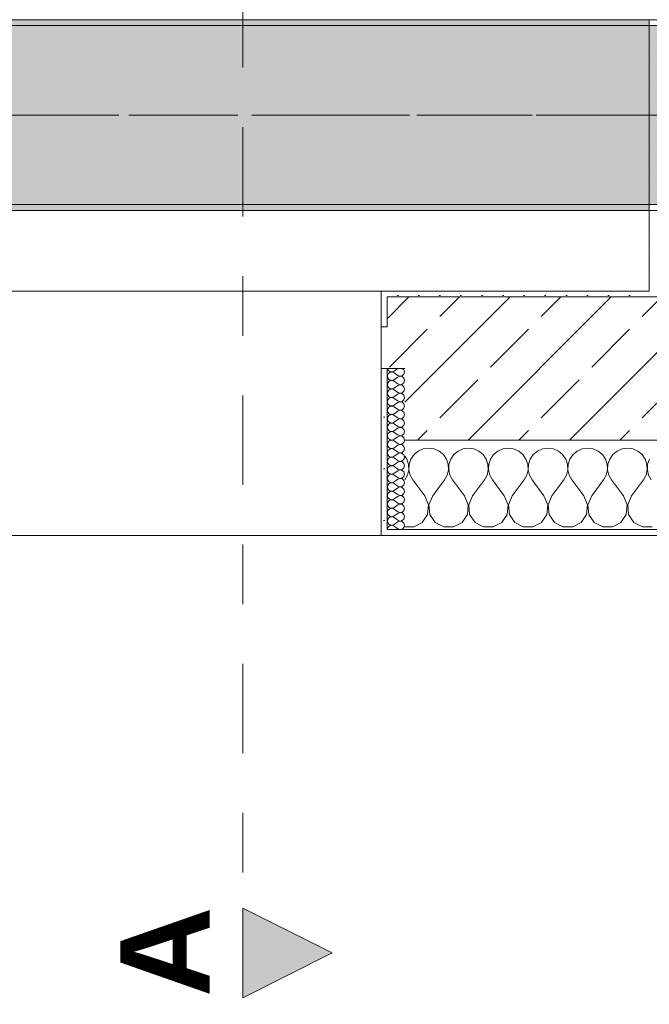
# Model space of a CAD drawing. Header units: metres. Extents: x -3.6 to 84.5, y -11 to 16.8.
# Tile 36 of 228: x 10.1 to 11.2, y -0.9 to 0.7. Entities that reach past the tile are written whole.
import ezdxf

# ---------------------------------------------------------------- set-up
doc = ezdxf.new("R2010")
doc.units = ezdxf.units.M
doc.header["$MEASUREMENT"] = 0
for name, pattern in [('Achse', [0.2, 0.1, -0.05, 0, -0.05]), ('Schnittlinie', [0.3, 0.15, -0.075, 0, -0.075]), ('Strichlinie doppelt', [0.546806, 0.264583, -0.105833, 0.070556, -0.105833])]:
    doc.linetypes.add(name, pattern=pattern)
for name, color, linetype in [('201a - Marker.Schnitt - optisch Grundriss', 7, 'Continuous'), ('451 - Universal.Achsen Raster', 7, 'Continuous'), ('604 - Struktur.Wand Aussen', 7, 'Continuous'), ('607 - Struktur.Stütze', 7, 'Continuous'), ('608 - Struktur.Träger', 7, 'Continuous')]:
    doc.layers.add(name, color=color, linetype=linetype)
doc.styles.add('ERSTELLTER_STIL_1', font='txt')
pattern_1 = [(45, (0, 0), (-0.01767767, 0.01767767), [0, -0.025])]
pattern_2 = [(0, (0, 0), (0, 0.08660254), [0, -0.05]), (0, (0.025, 0.0433), (0, 0.08660254), [0, -0.05])]
pattern_3 = [(45, (0, 0), (-0.08485281, 0.08485281), []), (45, (-0.04243, 0.04243), (-0.08485281, 0.08485281), [0.09, -0.03])]

# ---------------------------------------------------------------- blocks, each defined once
blk = doc.blocks.new('*X75')
at = {"layer": '604 - Struktur.Wand Aussen', "color": 7, "linetype": 'Continuous', "lineweight": 5}
for p, q in [((10.7825, -0.0133), (10.7754, -0.0192)), ((10.7909, -0.0096), (10.7825, -0.0133)), ((10.8, -0.0083), (10.7909, -0.0096)), ((10.8091, -0.0096), (10.8, -0.0083)), ((10.8175, -0.0133), (10.8091, -0.0096)), ((10.8246, -0.0192), (10.8175, -0.0133)), ((10.8491, -0.0133), (10.8421, -0.0192)), ((10.8576, -0.0096), (10.8491, -0.0133)), ((10.8667, -0.0083), (10.8576, -0.0096)), ((10.8758, -0.0096), (10.8667, -0.0083)), ((10.8842, -0.0133), (10.8758, -0.0096)), ((10.8913, -0.0192), (10.8842, -0.0133)), ((10.9158, -0.0133), (10.9087, -0.0192)), ((10.9242, -0.0096), (10.9158, -0.0133)), ((10.9333, -0.0083), (10.9242, -0.0096)), ((10.9424, -0.0096), (10.9333, -0.0083)), ((10.9509, -0.0133), (10.9424, -0.0096)), ((10.9579, -0.0192), (10.9509, -0.0133)), ((10.9825, -0.0133), (10.9754, -0.0192)), ((10.9909, -0.0096), (10.9825, -0.0133)), ((11, -0.0083), (10.9909, -0.0096)), ((11.0091, -0.0096), (11, -0.0083)), ((11.0175, -0.0133), (11.0091, -0.0096)), ((11.0246, -0.0192), (11.0175, -0.0133)), ((11.0491, -0.0133), (11.0421, -0.0192)), ((11.0576, -0.0096), (11.0491, -0.0133)), ((11.0667, -0.0083), (11.0576, -0.0096)), ((11.0758, -0.0096), (11.0667, -0.0083)), ((11.0842, -0.0133), (11.0758, -0.0096)), ((11.0913, -0.0192), (11.0842, -0.0133)), ((11.1158, -0.0133), (11.1087, -0.0192)), ((11.1242, -0.0096), (11.1158, -0.0133)), ((11.1333, -0.0083), (11.1242, -0.0096)), ((11.1424, -0.0096), (11.1333, -0.0083)), ((11.1509, -0.0133), (11.1424, -0.0096)), ((11.1579, -0.0192), (11.1509, -0.0133)), ((10.7631, -0.0268), (10.76, -0.0222)), ((10.7661, -0.0355), (10.7631, -0.0268)), ((10.7702, -0.0268), (10.7672, -0.0355)), ((10.7754, -0.0192), (10.7702, -0.0268)), ((10.8298, -0.0268), (10.8246, -0.0192)), ((10.8328, -0.0355), (10.8298, -0.0268)), ((10.8369, -0.0268), (10.8339, -0.0355)), ((10.8421, -0.0192), (10.8369, -0.0268)), ((10.8965, -0.0268), (10.8913, -0.0192)), ((10.8994, -0.0355), (10.8965, -0.0268)), ((10.9035, -0.0268), (10.9006, -0.0355)), ((10.9087, -0.0192), (10.9035, -0.0268)), ((10.9631, -0.0268), (10.9579, -0.0192)), ((10.9661, -0.0355), (10.9631, -0.0268)), ((10.9702, -0.0268), (10.9672, -0.0355)), ((10.9754, -0.0192), (10.9702, -0.0268)), ((11.0298, -0.0268), (11.0246, -0.0192)), ((11.0328, -0.0355), (11.0298, -0.0268)), ((11.0369, -0.0268), (11.0339, -0.0355)), ((11.0421, -0.0192), (11.0369, -0.0268)), ((11.0965, -0.0268), (11.0913, -0.0192)), ((11.0994, -0.0355), (11.0965, -0.0268)), ((11.1035, -0.0268), (11.1006, -0.0355)), ((11.1087, -0.0192), (11.1035, -0.0268)), ((11.1631, -0.0268), (11.1579, -0.0192)), ((11.1661, -0.0355), (11.1631, -0.0268)), ((11.1702, -0.0268), (11.1672, -0.0355)), ((10.7645, -0.0536), (10.7665, -0.0447)), ((10.7665, -0.0447), (10.7661, -0.0355)), ((10.7672, -0.0355), (10.7668, -0.0447)), ((10.7668, -0.0447), (10.7689, -0.0536)), ((10.8311, -0.0536), (10.8332, -0.0447)), ((10.8332, -0.0447), (10.8328, -0.0355)), ((10.8339, -0.0355), (10.8335, -0.0447)), ((10.8335, -0.0447), (10.8355, -0.0536)), ((10.8978, -0.0536), (10.8999, -0.0447)), ((10.8999, -0.0447), (10.8994, -0.0355)), ((10.9006, -0.0355), (10.9001, -0.0447)), ((10.9001, -0.0447), (10.9022, -0.0536)), ((10.9645, -0.0536), (10.9665, -0.0447)), ((10.9665, -0.0447), (10.9661, -0.0355)), ((10.9672, -0.0355), (10.9668, -0.0447)), ((10.9668, -0.0447), (10.9689, -0.0536)), ((11.0311, -0.0536), (11.0332, -0.0447)), ((11.0332, -0.0447), (11.0328, -0.0355)), ((11.0339, -0.0355), (11.0335, -0.0447)), ((11.0335, -0.0447), (11.0355, -0.0536)), ((11.0978, -0.0536), (11.0999, -0.0447)), ((11.0999, -0.0447), (11.0994, -0.0355)), ((11.1006, -0.0355), (11.1001, -0.0447)), ((11.1001, -0.0447), (11.1022, -0.0536)), ((11.1645, -0.0536), (11.1665, -0.0447)), ((11.1665, -0.0447), (11.1661, -0.0355)), ((11.1672, -0.0355), (11.1668, -0.0447)), ((11.1668, -0.0447), (11.1689, -0.0536)), ((10.76, -0.0617), (10.7645, -0.0536)), ((10.7689, -0.0536), (10.7733, -0.0617)), ((10.7933, -0.0883), (10.7733, -0.0617)), ((10.8067, -0.0883), (10.8267, -0.0617)), ((10.8267, -0.0617), (10.8311, -0.0536)), ((10.8355, -0.0536), (10.84, -0.0617)), ((10.86, -0.0883), (10.84, -0.0617)), ((10.8733, -0.0883), (10.8933, -0.0617)), ((10.8933, -0.0617), (10.8978, -0.0536)), ((10.9022, -0.0536), (10.9067, -0.0617)), ((10.9267, -0.0883), (10.9067, -0.0617)), ((10.94, -0.0883), (10.96, -0.0617)), ((10.96, -0.0617), (10.9645, -0.0536)), ((10.9689, -0.0536), (10.9733, -0.0617)), ((10.9933, -0.0883), (10.9733, -0.0617)), ((11.0067, -0.0883), (11.0267, -0.0617)), ((11.0267, -0.0617), (11.0311, -0.0536)), ((11.0355, -0.0536), (11.04, -0.0617)), ((11.06, -0.0883), (11.04, -0.0617)), ((11.0733, -0.0883), (11.0933, -0.0617)), ((11.0933, -0.0617), (11.0978, -0.0536)), ((11.1022, -0.0536), (11.1067, -0.0617)), ((11.1267, -0.0883), (11.1067, -0.0617)), ((11.14, -0.0883), (11.16, -0.0617)), ((11.16, -0.0617), (11.1645, -0.0536)), ((11.1689, -0.0536), (11.1733, -0.0617)), ((10.7996, -0.1033), (10.7933, -0.0883)), ((10.8067, -0.0883), (10.8004, -0.1033)), ((10.8663, -0.1033), (10.86, -0.0883)), ((10.8733, -0.0883), (10.867, -0.1033)), ((10.933, -0.1033), (10.9267, -0.0883)), ((10.94, -0.0883), (10.9337, -0.1033)), ((10.9996, -0.1033), (10.9933, -0.0883)), ((11.0067, -0.0883), (11.0004, -0.1033)), ((11.0663, -0.1033), (11.06, -0.0883)), ((11.0733, -0.0883), (11.067, -0.1033)), ((11.133, -0.1033), (11.1267, -0.0883)), ((11.14, -0.0883), (11.1337, -0.1033)), ((10.7981, -0.1195), (10.7996, -0.1033)), ((10.8004, -0.1033), (10.8019, -0.1195)), ((10.8648, -0.1195), (10.8663, -0.1033)), ((10.867, -0.1033), (10.8686, -0.1195)), ((10.9314, -0.1195), (10.933, -0.1033)), ((10.9337, -0.1033), (10.9352, -0.1195)), ((10.9981, -0.1195), (10.9996, -0.1033)), ((11.0004, -0.1033), (11.0019, -0.1195)), ((11.0648, -0.1195), (11.0663, -0.1033)), ((11.067, -0.1033), (11.0686, -0.1195)), ((11.1314, -0.1195), (11.133, -0.1033)), ((11.1337, -0.1033), (11.1352, -0.1195)), ((10.7891, -0.133), (10.7981, -0.1195)), ((10.8019, -0.1195), (10.8109, -0.133)), ((10.8558, -0.133), (10.8648, -0.1195)), ((10.8686, -0.1195), (10.8776, -0.133)), ((10.9224, -0.133), (10.9314, -0.1195)), ((10.9352, -0.1195), (10.9442, -0.133)), ((10.9891, -0.133), (10.9981, -0.1195)), ((11.0019, -0.1195), (11.0109, -0.133)), ((11.0558, -0.133), (11.0648, -0.1195)), ((11.0686, -0.1195), (11.0776, -0.133)), ((11.1224, -0.133), (11.1314, -0.1195)), ((11.1352, -0.1195), (11.1442, -0.133)), ((10.76, -0.1407), (10.7748, -0.1407)), ((10.7748, -0.1407), (10.7891, -0.133)), ((10.8109, -0.133), (10.8252, -0.1407)), ((10.8252, -0.1407), (10.8415, -0.1407)), ((10.8415, -0.1407), (10.8558, -0.133)), ((10.8776, -0.133), (10.8919, -0.1407)), ((10.8919, -0.1407), (10.9081, -0.1407)), ((10.9081, -0.1407), (10.9224, -0.133)), ((10.9442, -0.133), (10.9585, -0.1407)), ((10.9585, -0.1407), (10.9748, -0.1407)), ((10.9748, -0.1407), (10.9891, -0.133)), ((11.0109, -0.133), (11.0252, -0.1407)), ((11.0252, -0.1407), (11.0415, -0.1407)), ((11.0415, -0.1407), (11.0558, -0.133)), ((11.0776, -0.133), (11.0919, -0.1407)), ((11.0919, -0.1407), (11.1081, -0.1407)), ((11.1081, -0.1407), (11.1224, -0.133)), ((11.1442, -0.133), (11.1585, -0.1407)), ((11.1585, -0.1407), (11.1748, -0.1407))]:
    blk.add_line(p, q, dxfattribs=at)
blk = doc.blocks.new('*X111')
at = {"layer": '604 - Struktur.Wand Aussen', "color": 7, "linetype": 'Continuous', "lineweight": 5}
for p, q in [((10.7309, 0.125), (10.731, 0.1245)), ((10.731, 0.1245), (10.7318, 0.1227)), ((10.7318, 0.1159), (10.731, 0.1141)), ((10.7318, 0.1227), (10.733, 0.1212)), ((10.733, 0.1174), (10.7318, 0.1159)), ((10.733, 0.1212), (10.7347, 0.12)), ((10.7347, 0.1185), (10.733, 0.1174)), ((10.7347, 0.12), (10.7365, 0.1194)), ((10.7365, 0.1192), (10.7347, 0.1185)), ((10.7365, 0.1194), (10.7385, 0.1193)), ((10.7385, 0.1193), (10.7365, 0.1192)), ((10.7385, 0.1193), (10.7404, 0.1198)), ((10.7404, 0.1188), (10.7385, 0.1193)), ((10.7404, 0.1198), (10.7421, 0.1207)), ((10.7421, 0.1179), (10.7404, 0.1188)), ((10.7479, 0.125), (10.7421, 0.1207)), ((10.7479, 0.1136), (10.7421, 0.1179)), ((10.7582, 0.123), (10.7561, 0.125)), ((10.7593, 0.1193), (10.7582, 0.123)), ((10.7582, 0.1155), (10.7593, 0.1193)), ((10.731, 0.1141), (10.7307, 0.1121)), ((10.7307, 0.1121), (10.731, 0.1102)), ((10.731, 0.0998), (10.7307, 0.0979)), ((10.731, 0.1102), (10.7318, 0.1084)), ((10.7318, 0.1016), (10.731, 0.0998)), ((10.7318, 0.1084), (10.733, 0.1069)), ((10.733, 0.1031), (10.7318, 0.1016)), ((10.733, 0.1069), (10.7347, 0.1058)), ((10.7347, 0.1042), (10.733, 0.1031)), ((10.7347, 0.1058), (10.7365, 0.1051)), ((10.7365, 0.1049), (10.7347, 0.1042)), ((10.7365, 0.1051), (10.7385, 0.105)), ((10.7385, 0.105), (10.7365, 0.1049)), ((10.7385, 0.105), (10.7404, 0.1055)), ((10.7404, 0.1045), (10.7385, 0.105)), ((10.7404, 0.1055), (10.7421, 0.1064)), ((10.7421, 0.1036), (10.7404, 0.1045)), ((10.7479, 0.1107), (10.7421, 0.1064)), ((10.7479, 0.0993), (10.7421, 0.1036)), ((10.7479, 0.1136), (10.7515, 0.1122)), ((10.7515, 0.1121), (10.7479, 0.1107)), ((10.7479, 0.0993), (10.7515, 0.0979)), ((10.7515, 0.1122), (10.7553, 0.1129)), ((10.7553, 0.1114), (10.7515, 0.1121)), ((10.7553, 0.1129), (10.7582, 0.1155)), ((10.7582, 0.1088), (10.7553, 0.1114)), ((10.7553, 0.0986), (10.7582, 0.1012)), ((10.7593, 0.105), (10.7582, 0.1088)), ((10.7582, 0.1012), (10.7593, 0.105)), ((10.7307, 0.0979), (10.731, 0.0959)), ((10.731, 0.0855), (10.7307, 0.0836)), ((10.7307, 0.0836), (10.731, 0.0816)), ((10.731, 0.0959), (10.7318, 0.0941)), ((10.7318, 0.0873), (10.731, 0.0855)), ((10.7318, 0.0941), (10.733, 0.0926)), ((10.733, 0.0888), (10.7318, 0.0873)), ((10.733, 0.0926), (10.7347, 0.0915)), ((10.7347, 0.09), (10.733, 0.0888)), ((10.7347, 0.0915), (10.7365, 0.0908)), ((10.7365, 0.0906), (10.7347, 0.09)), ((10.7365, 0.0908), (10.7385, 0.0907)), ((10.7385, 0.0907), (10.7365, 0.0906)), ((10.7385, 0.0907), (10.7404, 0.0912)), ((10.7404, 0.0902), (10.7385, 0.0907)), ((10.7404, 0.0912), (10.7421, 0.0921)), ((10.7421, 0.0893), (10.7404, 0.0902)), ((10.7479, 0.0964), (10.7421, 0.0921)), ((10.7479, 0.085), (10.7421, 0.0893)), ((10.7515, 0.0978), (10.7479, 0.0964)), ((10.7479, 0.085), (10.7515, 0.0836)), ((10.7515, 0.0835), (10.7479, 0.0821)), ((10.7515, 0.0979), (10.7553, 0.0986)), ((10.7553, 0.0971), (10.7515, 0.0978)), ((10.7515, 0.0836), (10.7553, 0.0843)), ((10.7553, 0.0828), (10.7515, 0.0835)), ((10.7582, 0.0945), (10.7553, 0.0971)), ((10.7553, 0.0843), (10.7582, 0.087)), ((10.7582, 0.0802), (10.7553, 0.0828)), ((10.7593, 0.0907), (10.7582, 0.0945)), ((10.7582, 0.087), (10.7593, 0.0907)), ((10.731, 0.0712), (10.7307, 0.0693)), ((10.7307, 0.0693), (10.731, 0.0673)), ((10.731, 0.0816), (10.7318, 0.0798)), ((10.7318, 0.073), (10.731, 0.0712)), ((10.731, 0.0673), (10.7318, 0.0655)), ((10.7318, 0.0798), (10.733, 0.0783)), ((10.733, 0.0746), (10.7318, 0.073)), ((10.733, 0.0783), (10.7347, 0.0772)), ((10.7347, 0.0757), (10.733, 0.0746)), ((10.7347, 0.0772), (10.7365, 0.0766)), ((10.7365, 0.0763), (10.7347, 0.0757)), ((10.7365, 0.0766), (10.7385, 0.0765)), ((10.7385, 0.0764), (10.7365, 0.0763)), ((10.7385, 0.0765), (10.7404, 0.0769)), ((10.7404, 0.076), (10.7385, 0.0764)), ((10.7404, 0.0769), (10.7421, 0.0779)), ((10.7421, 0.075), (10.7404, 0.076)), ((10.7479, 0.0821), (10.7421, 0.0779)), ((10.7479, 0.0707), (10.7421, 0.075)), ((10.7479, 0.0679), (10.7421, 0.0636)), ((10.7479, 0.0707), (10.7515, 0.0693)), ((10.7515, 0.0693), (10.7479, 0.0679)), ((10.7515, 0.0693), (10.7553, 0.07)), ((10.7553, 0.0685), (10.7515, 0.0693)), ((10.7553, 0.07), (10.7582, 0.0727)), ((10.7582, 0.0659), (10.7553, 0.0685)), ((10.7593, 0.0764), (10.7582, 0.0802)), ((10.7582, 0.0727), (10.7593, 0.0764)), ((10.731, 0.057), (10.7307, 0.055)), ((10.7307, 0.055), (10.731, 0.053)), ((10.7318, 0.0588), (10.731, 0.057)), ((10.731, 0.053), (10.7318, 0.0512)), ((10.7318, 0.0655), (10.733, 0.064)), ((10.733, 0.0603), (10.7318, 0.0588)), ((10.7318, 0.0512), (10.733, 0.0497)), ((10.733, 0.064), (10.7347, 0.0629)), ((10.7347, 0.0614), (10.733, 0.0603)), ((10.733, 0.0497), (10.7347, 0.0486)), ((10.7347, 0.0629), (10.7365, 0.0623)), ((10.7365, 0.062), (10.7347, 0.0614)), ((10.7365, 0.0623), (10.7385, 0.0622)), ((10.7385, 0.0621), (10.7365, 0.062)), ((10.7385, 0.0622), (10.7404, 0.0626)), ((10.7404, 0.0617), (10.7385, 0.0621)), ((10.7404, 0.0626), (10.7421, 0.0636)), ((10.7421, 0.0607), (10.7404, 0.0617)), ((10.7479, 0.0564), (10.7421, 0.0607)), ((10.7479, 0.0536), (10.7421, 0.0493)), ((10.7479, 0.0564), (10.7515, 0.055)), ((10.7515, 0.055), (10.7479, 0.0536)), ((10.7515, 0.055), (10.7553, 0.0558)), ((10.7553, 0.0542), (10.7515, 0.055)), ((10.7553, 0.0558), (10.7582, 0.0584)), ((10.7582, 0.0516), (10.7553, 0.0542)), ((10.7593, 0.0621), (10.7582, 0.0659)), ((10.7582, 0.0584), (10.7593, 0.0621)), ((10.7593, 0.0479), (10.7582, 0.0516)), ((10.731, 0.0427), (10.7307, 0.0407)), ((10.7307, 0.0407), (10.731, 0.0388)), ((10.7318, 0.0445), (10.731, 0.0427)), ((10.731, 0.0388), (10.7318, 0.037)), ((10.733, 0.046), (10.7318, 0.0445)), ((10.7318, 0.037), (10.733, 0.0354)), ((10.7347, 0.0471), (10.733, 0.046)), ((10.733, 0.0354), (10.7347, 0.0343)), ((10.7347, 0.0486), (10.7365, 0.048)), ((10.7365, 0.0477), (10.7347, 0.0471)), ((10.7347, 0.0343), (10.7365, 0.0337)), ((10.7365, 0.0334), (10.7347, 0.0328)), ((10.7365, 0.048), (10.7385, 0.0479)), ((10.7385, 0.0478), (10.7365, 0.0477)), ((10.7365, 0.0337), (10.7385, 0.0336)), ((10.7385, 0.0335), (10.7365, 0.0334)), ((10.7385, 0.0479), (10.7404, 0.0483)), ((10.7404, 0.0474), (10.7385, 0.0478)), ((10.7385, 0.0336), (10.7404, 0.034)), ((10.7404, 0.0331), (10.7385, 0.0335)), ((10.7404, 0.0483), (10.7421, 0.0493)), ((10.7421, 0.0464), (10.7404, 0.0474)), ((10.7404, 0.034), (10.7421, 0.035)), ((10.7421, 0.0321), (10.7404, 0.0331)), ((10.7479, 0.0421), (10.7421, 0.0464)), ((10.7479, 0.0393), (10.7421, 0.035)), ((10.7479, 0.0421), (10.7515, 0.0407)), ((10.7515, 0.0407), (10.7479, 0.0393)), ((10.7515, 0.0407), (10.7553, 0.0415)), ((10.7553, 0.04), (10.7515, 0.0407)), ((10.7553, 0.0415), (10.7582, 0.0441)), ((10.7582, 0.0373), (10.7553, 0.04)), ((10.7582, 0.0441), (10.7593, 0.0479)), ((10.7593, 0.0336), (10.7582, 0.0373)), ((10.7582, 0.0298), (10.7593, 0.0336)), ((10.731, 0.0284), (10.7307, 0.0264)), ((10.7307, 0.0264), (10.731, 0.0245)), ((10.7318, 0.0302), (10.731, 0.0284)), ((10.731, 0.0245), (10.7318, 0.0227)), ((10.733, 0.0317), (10.7318, 0.0302)), ((10.7318, 0.0227), (10.733, 0.0212)), ((10.733, 0.0174), (10.7318, 0.0159)), ((10.7347, 0.0328), (10.733, 0.0317)), ((10.733, 0.0212), (10.7347, 0.02)), ((10.7347, 0.0185), (10.733, 0.0174)), ((10.7347, 0.02), (10.7365, 0.0194)), ((10.7365, 0.0192), (10.7347, 0.0185)), ((10.7365, 0.0194), (10.7385, 0.0193)), ((10.7385, 0.0193), (10.7365, 0.0192)), ((10.7385, 0.0193), (10.7404, 0.0198)), ((10.7404, 0.0188), (10.7385, 0.0193)), ((10.7404, 0.0198), (10.7421, 0.0207)), ((10.7421, 0.0179), (10.7404, 0.0188)), ((10.7479, 0.0279), (10.7421, 0.0321)), ((10.7479, 0.025), (10.7421, 0.0207)), ((10.7479, 0.0136), (10.7421, 0.0179)), ((10.7479, 0.0279), (10.7515, 0.0265)), ((10.7515, 0.0264), (10.7479, 0.025)), ((10.7515, 0.0265), (10.7553, 0.0272)), ((10.7553, 0.0257), (10.7515, 0.0264)), ((10.7553, 0.0272), (10.7582, 0.0298)), ((10.7582, 0.023), (10.7553, 0.0257)), ((10.7593, 0.0193), (10.7582, 0.023)), ((10.7582, 0.0155), (10.7593, 0.0193)), ((10.731, 0.0141), (10.7307, 0.0121)), ((10.7307, 0.0121), (10.731, 0.0102)), ((10.7318, 0.0159), (10.731, 0.0141)), ((10.731, 0.0102), (10.7318, 0.0084)), ((10.7318, 0.0016), (10.731, -0.0002)), ((10.7318, 0.0084), (10.733, 0.0069)), ((10.733, 0.0031), (10.7318, 0.0016)), ((10.733, 0.0069), (10.7347, 0.0058)), ((10.7347, 0.0042), (10.733, 0.0031)), ((10.7347, 0.0058), (10.7365, 0.0051)), ((10.7365, 0.0049), (10.7347, 0.0042)), ((10.7365, 0.0051), (10.7385, 0.005)), ((10.7385, 0.005), (10.7365, 0.0049)), ((10.7385, 0.005), (10.7404, 0.0055)), ((10.7404, 0.0045), (10.7385, 0.005)), ((10.7404, 0.0055), (10.7421, 0.0064)), ((10.7421, 0.0036), (10.7404, 0.0045)), ((10.7479, 0.0107), (10.7421, 0.0064)), ((10.7479, -0.0007), (10.7421, 0.0036)), ((10.7479, 0.0136), (10.7515, 0.0122)), ((10.7515, 0.0121), (10.7479, 0.0107)), ((10.7515, 0.0122), (10.7553, 0.0129)), ((10.7553, 0.0114), (10.7515, 0.0121)), ((10.7553, 0.0129), (10.7582, 0.0155)), ((10.7582, 0.0088), (10.7553, 0.0114)), ((10.7553, -0.0014), (10.7582, 0.0012)), ((10.7593, 0.005), (10.7582, 0.0088)), ((10.7582, 0.0012), (10.7593, 0.005)), ((10.731, -0.0002), (10.7307, -0.0021)), ((10.7307, -0.0021), (10.731, -0.0041)), ((10.731, -0.0145), (10.7307, -0.0164)), ((10.7307, -0.0164), (10.731, -0.0184)), ((10.731, -0.0041), (10.7318, -0.0059)), ((10.7318, -0.0127), (10.731, -0.0145)), ((10.7318, -0.0059), (10.733, -0.0074)), ((10.733, -0.0112), (10.7318, -0.0127)), ((10.733, -0.0074), (10.7347, -0.0085)), ((10.7347, -0.01), (10.733, -0.0112)), ((10.7347, -0.0085), (10.7365, -0.0092)), ((10.7365, -0.0094), (10.7347, -0.01)), ((10.7365, -0.0092), (10.7385, -0.0093)), ((10.7385, -0.0093), (10.7365, -0.0094)), ((10.7385, -0.0093), (10.7404, -0.0088)), ((10.7404, -0.0098), (10.7385, -0.0093)), ((10.7404, -0.0088), (10.7421, -0.0079)), ((10.7421, -0.0107), (10.7404, -0.0098)), ((10.7479, -0.0036), (10.7421, -0.0079)), ((10.7479, -0.015), (10.7421, -0.0107)), ((10.7479, -0.0007), (10.7515, -0.0021)), ((10.7515, -0.0022), (10.7479, -0.0036)), ((10.7479, -0.015), (10.7515, -0.0164)), ((10.7515, -0.0165), (10.7479, -0.0179)), ((10.7515, -0.0021), (10.7553, -0.0014)), ((10.7553, -0.0029), (10.7515, -0.0022)), ((10.7515, -0.0164), (10.7553, -0.0157)), ((10.7553, -0.0172), (10.7515, -0.0165)), ((10.7582, -0.0055), (10.7553, -0.0029)), ((10.7553, -0.0157), (10.7582, -0.013)), ((10.7593, -0.0093), (10.7582, -0.0055)), ((10.7582, -0.013), (10.7593, -0.0093)), ((10.731, -0.0288), (10.7307, -0.0307)), ((10.7307, -0.0307), (10.731, -0.0327)), ((10.731, -0.0184), (10.7318, -0.0202)), ((10.7318, -0.027), (10.731, -0.0288)), ((10.731, -0.0327), (10.7318, -0.0345)), ((10.7318, -0.0202), (10.733, -0.0217)), ((10.733, -0.0254), (10.7318, -0.027)), ((10.733, -0.0217), (10.7347, -0.0228)), ((10.7347, -0.0243), (10.733, -0.0254)), ((10.7347, -0.0228), (10.7365, -0.0234)), ((10.7365, -0.0237), (10.7347, -0.0243)), ((10.7365, -0.0234), (10.7385, -0.0235)), ((10.7385, -0.0236), (10.7365, -0.0237)), ((10.7385, -0.0235), (10.7404, -0.0231)), ((10.7404, -0.024), (10.7385, -0.0236)), ((10.7404, -0.0231), (10.7421, -0.0221)), ((10.7421, -0.025), (10.7404, -0.024)), ((10.7479, -0.0179), (10.7421, -0.0221)), ((10.7479, -0.0293), (10.7421, -0.025)), ((10.7479, -0.0321), (10.7421, -0.0364)), ((10.7479, -0.0293), (10.7515, -0.0307)), ((10.7515, -0.0307), (10.7479, -0.0321)), ((10.7515, -0.0307), (10.7553, -0.03)), ((10.7553, -0.0315), (10.7515, -0.0307)), ((10.7582, -0.0198), (10.7553, -0.0172)), ((10.7553, -0.03), (10.7582, -0.0273)), ((10.7582, -0.0341), (10.7553, -0.0315)), ((10.7593, -0.0236), (10.7582, -0.0198)), ((10.7582, -0.0273), (10.7593, -0.0236)), ((10.731, -0.043), (10.7307, -0.045)), ((10.7307, -0.045), (10.731, -0.047)), ((10.7318, -0.0412), (10.731, -0.043)), ((10.731, -0.047), (10.7318, -0.0488)), ((10.7318, -0.0345), (10.733, -0.036)), ((10.733, -0.0397), (10.7318, -0.0412)), ((10.7318, -0.0488), (10.733, -0.0503)), ((10.733, -0.036), (10.7347, -0.0371)), ((10.7347, -0.0386), (10.733, -0.0397)), ((10.7347, -0.0371), (10.7365, -0.0377)), ((10.7365, -0.038), (10.7347, -0.0386)), ((10.7365, -0.0377), (10.7385, -0.0378)), ((10.7385, -0.0379), (10.7365, -0.038)), ((10.7385, -0.0378), (10.7404, -0.0374)), ((10.7404, -0.0383), (10.7385, -0.0379)), ((10.7404, -0.0374), (10.7421, -0.0364)), ((10.7421, -0.0393), (10.7404, -0.0383)), ((10.7479, -0.0436), (10.7421, -0.0393)), ((10.7479, -0.0464), (10.7421, -0.0507)), ((10.7479, -0.0436), (10.7515, -0.045)), ((10.7515, -0.045), (10.7479, -0.0464)), ((10.7515, -0.045), (10.7553, -0.0442)), ((10.7553, -0.0458), (10.7515, -0.045)), ((10.7553, -0.0442), (10.7582, -0.0416)), ((10.7582, -0.0484), (10.7553, -0.0458)), ((10.7593, -0.0379), (10.7582, -0.0341)), ((10.7582, -0.0416), (10.7593, -0.0379)), ((10.7593, -0.0521), (10.7582, -0.0484)), ((10.731, -0.0573), (10.7307, -0.0593)), ((10.7307, -0.0593), (10.731, -0.0612)), ((10.7318, -0.0555), (10.731, -0.0573)), ((10.731, -0.0612), (10.7318, -0.063)), ((10.733, -0.054), (10.7318, -0.0555)), ((10.7318, -0.063), (10.733, -0.0646)), ((10.733, -0.0503), (10.7347, -0.0514)), ((10.7347, -0.0529), (10.733, -0.054)), ((10.733, -0.0646), (10.7347, -0.0657)), ((10.7347, -0.0514), (10.7365, -0.052)), ((10.7365, -0.0523), (10.7347, -0.0529)), ((10.7347, -0.0657), (10.7365, -0.0663)), ((10.7365, -0.052), (10.7385, -0.0521)), ((10.7385, -0.0522), (10.7365, -0.0523)), ((10.7385, -0.0521), (10.7404, -0.0517)), ((10.7404, -0.0526), (10.7385, -0.0522)), ((10.7385, -0.0664), (10.7404, -0.066)), ((10.7404, -0.0517), (10.7421, -0.0507)), ((10.7421, -0.0536), (10.7404, -0.0526)), ((10.7404, -0.066), (10.7421, -0.065)), ((10.7479, -0.0579), (10.7421, -0.0536)), ((10.7479, -0.0607), (10.7421, -0.065)), ((10.7479, -0.0579), (10.7515, -0.0593)), ((10.7515, -0.0593), (10.7479, -0.0607)), ((10.7515, -0.0593), (10.7553, -0.0585)), ((10.7553, -0.06), (10.7515, -0.0593)), ((10.7553, -0.0585), (10.7582, -0.0559)), ((10.7582, -0.0627), (10.7553, -0.06)), ((10.7582, -0.0559), (10.7593, -0.0521)), ((10.7593, -0.0664), (10.7582, -0.0627)), ((10.731, -0.0716), (10.7307, -0.0736)), ((10.7307, -0.0736), (10.731, -0.0755)), ((10.7318, -0.0698), (10.731, -0.0716)), ((10.731, -0.0755), (10.7318, -0.0773)), ((10.733, -0.0683), (10.7318, -0.0698)), ((10.7318, -0.0773), (10.733, -0.0788)), ((10.7347, -0.0672), (10.733, -0.0683)), ((10.733, -0.0788), (10.7347, -0.08)), ((10.7347, -0.0815), (10.733, -0.0826)), ((10.7365, -0.0666), (10.7347, -0.0672)), ((10.7347, -0.08), (10.7365, -0.0806)), ((10.7365, -0.0808), (10.7347, -0.0815)), ((10.7365, -0.0663), (10.7385, -0.0664)), ((10.7385, -0.0665), (10.7365, -0.0666)), ((10.7365, -0.0806), (10.7385, -0.0807)), ((10.7385, -0.0807), (10.7365, -0.0808)), ((10.7404, -0.0669), (10.7385, -0.0665)), ((10.7385, -0.0807), (10.7404, -0.0802)), ((10.7404, -0.0812), (10.7385, -0.0807)), ((10.7421, -0.0679), (10.7404, -0.0669)), ((10.7404, -0.0802), (10.7421, -0.0793)), ((10.7421, -0.0821), (10.7404, -0.0812)), ((10.7479, -0.0721), (10.7421, -0.0679)), ((10.7479, -0.075), (10.7421, -0.0793)), ((10.7479, -0.0864), (10.7421, -0.0821)), ((10.7479, -0.0721), (10.7515, -0.0735)), ((10.7515, -0.0736), (10.7479, -0.075)), ((10.7515, -0.0735), (10.7553, -0.0728)), ((10.7553, -0.0743), (10.7515, -0.0736)), ((10.7553, -0.0728), (10.7582, -0.0702)), ((10.7582, -0.077), (10.7553, -0.0743)), ((10.7582, -0.0702), (10.7593, -0.0664)), ((10.7593, -0.0807), (10.7582, -0.077)), ((10.7582, -0.0845), (10.7593, -0.0807)), ((10.731, -0.0859), (10.7307, -0.0879)), ((10.7307, -0.0879), (10.731, -0.0898)), ((10.7318, -0.0841), (10.731, -0.0859)), ((10.731, -0.0898), (10.7318, -0.0916)), ((10.7318, -0.0984), (10.731, -0.1002)), ((10.733, -0.0826), (10.7318, -0.0841)), ((10.7318, -0.0916), (10.733, -0.0931)), ((10.733, -0.0969), (10.7318, -0.0984)), ((10.733, -0.0931), (10.7347, -0.0942)), ((10.7347, -0.0958), (10.733, -0.0969)), ((10.7347, -0.0942), (10.7365, -0.0949)), ((10.7365, -0.0951), (10.7347, -0.0958)), ((10.7365, -0.0949), (10.7385, -0.095)), ((10.7385, -0.095), (10.7365, -0.0951)), ((10.7385, -0.095), (10.7404, -0.0945)), ((10.7404, -0.0955), (10.7385, -0.095)), ((10.7404, -0.0945), (10.7421, -0.0936)), ((10.7421, -0.0964), (10.7404, -0.0955)), ((10.7479, -0.0893), (10.7421, -0.0936)), ((10.7479, -0.1007), (10.7421, -0.0964)), ((10.7479, -0.0864), (10.7515, -0.0878)), ((10.7515, -0.0879), (10.7479, -0.0893)), ((10.7515, -0.0878), (10.7553, -0.0871)), ((10.7553, -0.0886), (10.7515, -0.0879)), ((10.7553, -0.0871), (10.7582, -0.0845)), ((10.7582, -0.0912), (10.7553, -0.0886)), ((10.7553, -0.1014), (10.7582, -0.0988)), ((10.7593, -0.095), (10.7582, -0.0912)), ((10.7582, -0.0988), (10.7593, -0.095)), ((10.731, -0.1002), (10.7307, -0.1021)), ((10.7307, -0.1021), (10.731, -0.1041)), ((10.731, -0.1145), (10.7307, -0.1164)), ((10.731, -0.1041), (10.7318, -0.1059)), ((10.7318, -0.1127), (10.731, -0.1145)), ((10.7318, -0.1059), (10.733, -0.1074)), ((10.733, -0.1112), (10.7318, -0.1127)), ((10.733, -0.1074), (10.7347, -0.1085)), ((10.7347, -0.11), (10.733, -0.1112)), ((10.7347, -0.1085), (10.7365, -0.1092)), ((10.7365, -0.1094), (10.7347, -0.11)), ((10.7365, -0.1092), (10.7385, -0.1093)), ((10.7385, -0.1093), (10.7365, -0.1094)), ((10.7385, -0.1093), (10.7404, -0.1088)), ((10.7404, -0.1098), (10.7385, -0.1093)), ((10.7404, -0.1088), (10.7421, -0.1079)), ((10.7421, -0.1107), (10.7404, -0.1098)), ((10.7479, -0.1036), (10.7421, -0.1079)), ((10.7479, -0.115), (10.7421, -0.1107)), ((10.7479, -0.1007), (10.7515, -0.1021)), ((10.7515, -0.1022), (10.7479, -0.1036)), ((10.7479, -0.115), (10.7515, -0.1164)), ((10.7515, -0.1021), (10.7553, -0.1014)), ((10.7553, -0.1029), (10.7515, -0.1022)), ((10.7582, -0.1055), (10.7553, -0.1029)), ((10.7553, -0.1157), (10.7582, -0.113)), ((10.7593, -0.1093), (10.7582, -0.1055)), ((10.7582, -0.113), (10.7593, -0.1093)), ((10.7307, -0.1164), (10.731, -0.1184)), ((10.731, -0.1288), (10.7307, -0.1307)), ((10.7307, -0.1307), (10.731, -0.1327)), ((10.731, -0.1184), (10.7318, -0.1202)), ((10.7318, -0.127), (10.731, -0.1288)), ((10.7318, -0.1202), (10.733, -0.1217)), ((10.733, -0.1254), (10.7318, -0.127)), ((10.733, -0.1217), (10.7347, -0.1228)), ((10.7347, -0.1243), (10.733, -0.1254)), ((10.7347, -0.1228), (10.7365, -0.1234)), ((10.7365, -0.1237), (10.7347, -0.1243)), ((10.7365, -0.1234), (10.7385, -0.1235)), ((10.7385, -0.1236), (10.7365, -0.1237)), ((10.7385, -0.1235), (10.7404, -0.1231)), ((10.7404, -0.124), (10.7385, -0.1236)), ((10.7404, -0.1231), (10.7421, -0.1221)), ((10.7421, -0.125), (10.7404, -0.124)), ((10.7479, -0.1179), (10.7421, -0.1221)), ((10.7479, -0.1293), (10.7421, -0.125)), ((10.7515, -0.1165), (10.7479, -0.1179)), ((10.7479, -0.1293), (10.7515, -0.1307)), ((10.7515, -0.1307), (10.7479, -0.1321)), ((10.7515, -0.1164), (10.7553, -0.1157)), ((10.7553, -0.1172), (10.7515, -0.1165)), ((10.7515, -0.1307), (10.7553, -0.13)), ((10.7553, -0.1315), (10.7515, -0.1307)), ((10.7582, -0.1198), (10.7553, -0.1172)), ((10.7553, -0.13), (10.7582, -0.1273)), ((10.7582, -0.1341), (10.7553, -0.1315)), ((10.7593, -0.1236), (10.7582, -0.1198)), ((10.7582, -0.1273), (10.7593, -0.1236)), ((10.731, -0.143), (10.7307, -0.145)), ((10.731, -0.1327), (10.7318, -0.1345)), ((10.7318, -0.1412), (10.731, -0.143)), ((10.7318, -0.1345), (10.733, -0.136)), ((10.733, -0.1397), (10.7318, -0.1412)), ((10.733, -0.136), (10.7347, -0.1371)), ((10.7347, -0.1386), (10.733, -0.1397)), ((10.7347, -0.1371), (10.7365, -0.1377)), ((10.7365, -0.138), (10.7347, -0.1386)), ((10.7365, -0.1377), (10.7385, -0.1378)), ((10.7385, -0.1379), (10.7365, -0.138)), ((10.7385, -0.1378), (10.7404, -0.1374)), ((10.7404, -0.1383), (10.7385, -0.1379)), ((10.7404, -0.1374), (10.7421, -0.1364)), ((10.7421, -0.1393), (10.7404, -0.1383)), ((10.7479, -0.1321), (10.7421, -0.1364)), ((10.7479, -0.1436), (10.7421, -0.1393)), ((10.7479, -0.1436), (10.7515, -0.145)), ((10.7515, -0.145), (10.7553, -0.1442)), ((10.7553, -0.1442), (10.7582, -0.1416)), ((10.7593, -0.1379), (10.7582, -0.1341)), ((10.7582, -0.1416), (10.7593, -0.1379))]:
    blk.add_line(p, q, dxfattribs=at)

msp = doc.modelspace()

# ---------------------------------------------------------------- hatches: boundary and pattern name
at = {"layer": '201a - Marker.Schnitt - optisch Grundriss', "linetype": 'Continuous', "lineweight": 0, "true_color": 0x000000}
msp.add_hatch(color=18, dxfattribs=at).paths.add_polyline_path([(10.488, -0.93), (10.638, -0.855), (10.488, -0.78)])
at = {"layer": '604 - Struktur.Wand Aussen', "linetype": 'Continuous', "lineweight": 0, "true_color": 0x000000}
h = msp.add_hatch(dxfattribs=at)
h.set_pattern_fill('Gips_0001', color=18, style=0, pattern_type=2)
h.set_pattern_definition(pattern_1)
h.paths.add_polyline_path([(10.72, 0.255), (10.72, 0.195), (10.73, 0.195), (10.73, 0.255)])
h = msp.add_hatch(dxfattribs=at)
h.set_pattern_fill('Gips_0001', color=18, style=0, pattern_type=2)
h.set_pattern_definition(pattern_1)
h.paths.add_polyline_path([(10.73, 0.255), (10.73, 0.245), (11.17, 0.245), (11.17, 0.255)])
h = msp.add_hatch(dxfattribs=at)
h.set_pattern_fill('Beton__Stahlbeton_0001', color=18, style=0, pattern_type=2)
h.set_pattern_definition(pattern_3)
h.paths.add_polyline_path([(10.72, 0.195), (10.72, 0.125), (10.73, 0.125), (10.76, 0.125), (10.76, 0.005), (11.88, 0.005), (11.88, 0.125), (11.91, 0.125), (11.92, 0.125), (11.92, 0.195), (11.91, 0.195), (11.91, 0.245), (10.73, 0.245), (10.73, 0.195)])
h = msp.add_hatch(dxfattribs=at)
h.set_pattern_fill('Verputz_0001', color=18, style=0, pattern_type=2)
h.set_pattern_definition(pattern_2)
h.paths.add_polyline_path([(10.73, 0.125), (10.72, 0.125), (10.72, -0.155), (10.73, -0.155)])
h = msp.add_hatch(dxfattribs=at)
h.set_pattern_fill('Verputz_0001', color=18, style=0, pattern_type=2)
h.set_pattern_definition(pattern_2)
h.paths.add_polyline_path([(10.73, -0.145), (10.73, -0.155), (11.91, -0.155), (11.91, -0.145)])
at = {"layer": '607 - Struktur.Stütze', "linetype": 'Continuous', "lineweight": 0, "true_color": 0x000000}
h = msp.add_hatch(dxfattribs=at)
h.set_pattern_fill('Gips_0001', color=18, style=0, pattern_type=2)
h.set_pattern_definition(pattern_1)
h.paths.add_polyline_path([(11.17, 0.71), (11.17, 0.255), (11.18, 0.255), (11.18, 0.7), (11.27, 0.7), (11.27, 0.71)])
h = msp.add_hatch(dxfattribs=at)
h.set_pattern_fill('Gips_0001', color=18, style=0, pattern_type=2)
h.set_pattern_definition(pattern_1)
h.paths.add_polyline_path([(11.17, 0.255), (11.17, 0.245), (11.49, 0.245), (11.49, 0.255), (11.48, 0.255), (11.48, 0.25), (11.18, 0.25), (11.18, 0.255)])
at = {"layer": '608 - Struktur.Träger', "linetype": 'Continuous', "lineweight": 0, "true_color": 0x000000}
h = msp.add_hatch(dxfattribs=at)
h.set_pattern_fill('Gips_0001', color=18, style=0, pattern_type=2)
h.set_pattern_definition(pattern_1)
h.paths.add_polyline_path([(7.89, 0.7), (11.17, 0.7), (11.17, 0.71), (7.89, 0.71)])
h = msp.add_hatch(dxfattribs=at)
h.set_pattern_fill('Beton__Stahlbeton_0001', color=18, style=0, pattern_type=2)
h.set_pattern_definition(pattern_3)
h.paths.add_polyline_path([(0.69, 0.7), (0.38, 0.7), (0.38, 0.4), (0.69, 0.4), (3.97, 0.4), (4.29, 0.4), (7.57, 0.4), (7.89, 0.4), (11.17, 0.4), (11.49, 0.4), (14.77, 0.4), (15.09, 0.4), (18.37, 0.4), (18.69, 0.4), (21.97, 0.4), (22.29, 0.4), (25.57, 0.4), (25.89, 0.4), (29.17, 0.4), (29.49, 0.4), (32.77, 0.4), (33.09, 0.4), (36.37, 0.4), (36.69, 0.4), (39.97, 0.4), (40.29, 0.4), (43.57, 0.4), (43.89, 0.4), (47.17, 0.4), (47.49, 0.4), (50.77, 0.4), (51.09, 0.4), (54.37, 0.4), (54.69, 0.4), (57.97, 0.4), (58.29, 0.4), (61.57, 0.4), (61.88, 0.4), (61.88, 0.7), (61.57, 0.7), (58.29, 0.7), (57.97, 0.7), (54.69, 0.7), (54.37, 0.7), (51.09, 0.7), (50.77, 0.7), (47.49, 0.7), (47.17, 0.7), (43.89, 0.7), (43.57, 0.7), (40.29, 0.7), (39.9, 0.7), (36.69, 0.7), (36.37, 0.7), (33.09, 0.7), (32.77, 0.7), (29.49, 0.7), (29.17, 0.7), (25.89, 0.7), (25.57, 0.7), (22.29, 0.7), (21.97, 0.7), (18.69, 0.7), (18.37, 0.7), (15.09, 0.7), (14.77, 0.7), (11.49, 0.7), (11.17, 0.7), (7.89, 0.7), (7.57, 0.7), (4.29, 0.7), (3.97, 0.7)])
h = msp.add_hatch(dxfattribs=at)
h.set_pattern_fill('Gips_0001', color=18, style=0, pattern_type=2)
h.set_pattern_definition(pattern_1)
h.paths.add_polyline_path([(7.89, 0.4), (7.89, 0.39), (11.17, 0.39), (11.17, 0.4)])

# ---------------------------------------------------------------- linework, layer by layer
at = {"layer": '201a - Marker.Schnitt - optisch Grundriss', "color": 7, "linetype": 'Schnittlinie', "lineweight": 13}
msp.add_line((10.488, 14.48), (10.488, -0.78), dxfattribs=at)
at = {"layer": '201a - Marker.Schnitt - optisch Grundriss', "color": 7, "linetype": 'Continuous', "lineweight": 13, "flags": 128}
msp.add_lwpolyline([(10.488, -0.93), (10.488, -0.78), (10.638, -0.855)], close=True, dxfattribs=at)
at = {"layer": '451 - Universal.Achsen Raster', "color": 160, "linetype": 'Strichlinie doppelt', "lineweight": 9, "true_color": 0x3232ff}
msp.add_line((64.935, 0.55), (-3.175, 0.55), dxfattribs=at)
at = {"layer": '604 - Struktur.Wand Aussen', "color": 7, "linetype": 'Continuous', "lineweight": 13}
for p, q in [((10.72, 0.255), (8.32, 0.255)), ((11.91, 0.245), (10.73, 0.245)), ((10.73, 0.245), (10.73, 0.195)), ((10.72, 0.125), (10.72, 0.195)), ((10.76, 0.005), (11.88, 0.005)), ((8.32, -0.155), (10.72, -0.155))]:
    msp.add_line(p, q, dxfattribs=at)
at = {"layer": '604 - Struktur.Wand Aussen', "color": 7, "linetype": 'Continuous', "lineweight": 5}
for p, q in [((10.72, 0.245), (10.72, 0.255)), ((10.73, 0.255), (10.72, 0.255)), ((10.72, 0.195), (10.72, 0.245)), ((10.73, 0.195), (10.72, 0.195)), ((10.72, 0.005), (10.72, 0.125)), ((10.73, 0.125), (10.72, 0.125)), ((10.76, 0.125), (10.73, 0.125)), ((10.73, 0.125), (10.73, -0.145)), ((10.73, -0.145), (10.73, 0.125)), ((10.72, -0.005), (10.72, 0.005)), ((10.72, -0.145), (10.72, -0.005)), ((10.72, -0.155), (10.72, -0.145)), ((10.76, -0.145), (10.73, -0.145)), ((10.76, -0.145), (11.88, -0.145)), ((10.73, -0.155), (10.72, -0.155))]:
    msp.add_line(p, q, dxfattribs=at)
at = {"layer": '604 - Struktur.Wand Aussen', "color": 7, "linetype": 'Continuous', "lineweight": 5, "flags": 128}
for points in [[(11.17, 0.255), (10.73, 0.255)], [(10.73, -0.155), (11.91, -0.155)]]:
    msp.add_lwpolyline(points, dxfattribs=at)
at = {"layer": '607 - Struktur.Stütze', "color": 7, "linetype": 'Continuous', "lineweight": 5, "flags": 128}
msp.add_lwpolyline([(11.27, 0.71), (11.17, 0.71), (11.17, 0.255)], dxfattribs=at)
at = {"layer": '608 - Struktur.Träger', "color": 7, "linetype": 'Continuous', "lineweight": 13}
for p, q in [((0.38, 0.71), (61.88, 0.71)), ((11.17, 0.7), (7.89, 0.7)), ((11.49, 0.7), (11.17, 0.7)), ((0.38, 0.39), (61.88, 0.39))]:
    msp.add_line(p, q, dxfattribs=at)
at = {"layer": '608 - Struktur.Träger', "color": 7, "linetype": 'Continuous', "lineweight": 5}
for p, q in [((11.17, 0.71), (7.89, 0.71)), ((11.17, 0.71), (11.17, 0.7)), ((11.17, 0.4), (11.17, 0.39)), ((11.17, 0.39), (7.89, 0.39))]:
    msp.add_line(p, q, dxfattribs=at)
at = {"layer": '608 - Struktur.Träger', "color": 7, "linetype": 'Achse', "lineweight": 9}
msp.add_line((0.38, 0.55), (61.88, 0.55), dxfattribs=at)
at = {"layer": '608 - Struktur.Träger', "color": 7, "linetype": 'Continuous', "lineweight": 13, "flags": 128}
msp.add_lwpolyline([(18.69, 0.4), (18.37, 0.4), (15.09, 0.4), (14.77, 0.4), (11.49, 0.4), (11.17, 0.4), (7.89, 0.4), (7.57, 0.4), (4.29, 0.4), (3.97, 0.4), (0.69, 0.4), (0.38, 0.4)], dxfattribs=at)

# ---------------------------------------------------------------- block references
at = {"layer": '604 - Struktur.Wand Aussen', "color": 7, "lineweight": 18}
for name in ['*X111', '*X75']:
    msp.add_blockref(name, (0, 0), dxfattribs=at)

# ---------------------------------------------------------------- texts
at = {"layer": '201a - Marker.Schnitt - optisch Grundriss', "color": 7, "lineweight": 13, "insert": (10.4324, -0.9287), "char_height": 0.15, "attachment_point": 7, "rotation": 90, "style": 'ERSTELLTER_STIL_1'}
msp.add_mtext('\\A1;{\\pql;\\pt0;\\fArial|b1|i0|c0|p38;A}', dxfattribs=at)

doc.saveas('drawing.dxf')
